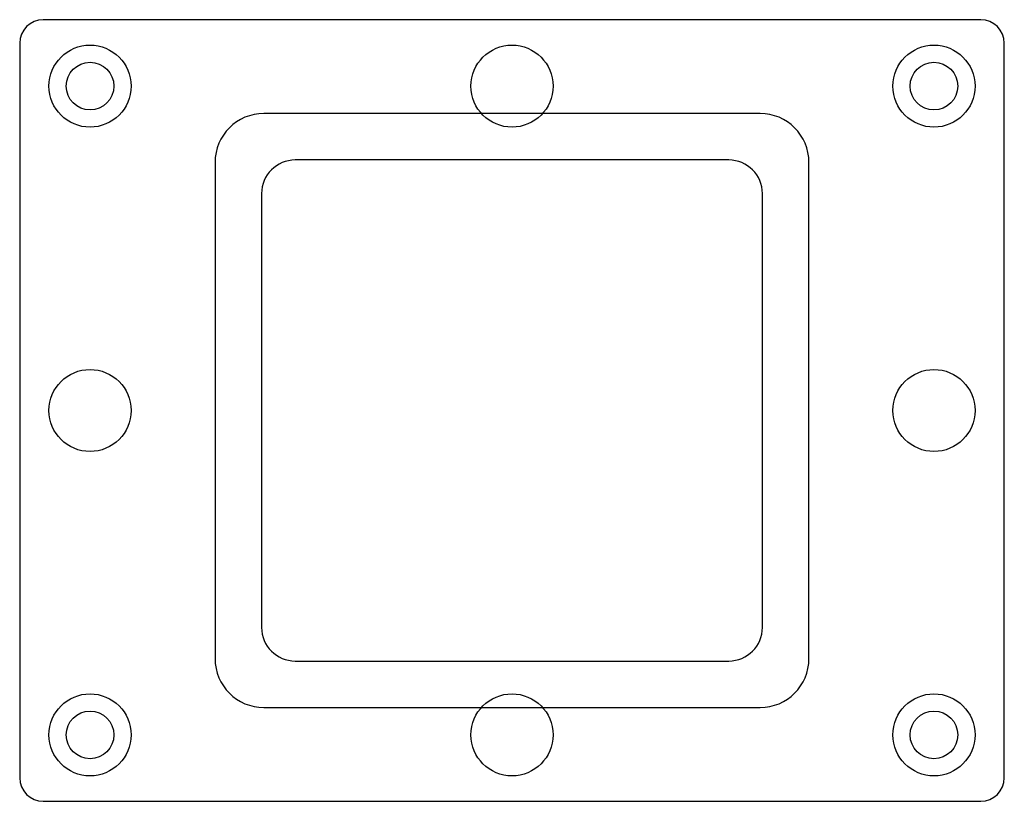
# Model space of a CAD drawing. Header units: millimetres. Extents: x -63 to 63, y -50 to 50.
import ezdxf

# ---------------------------------------------------------------- set-up
doc = ezdxf.new("R2010")
doc.units = ezdxf.units.MM

msp = doc.modelspace()

# ---------------------------------------------------------------- linework, layer by layer
at = {"layer": 'COUNTERBORE'}
for centre in [(-54, 41.5), (54, 41.5), (-54, -41.5), (54, -41.5)]:
    msp.add_circle(centre, 5.25, dxfattribs=at)
at = {"layer": 'HOLES'}
for centre, radius in [((0, 41.5), 5.25), ((-54, 41.5), 3.05), ((54, 41.5), 3.05), ((-54, 0), 5.25), ((54, 0), 5.25), ((0, -41.5), 5.25), ((-54, -41.5), 3.05), ((54, -41.5), 3.05)]:
    msp.add_circle(centre, radius, dxfattribs=at)
at = {"layer": 'OUTLINE'}
for p, q in [((60, 50), (-60, 50)), ((-63, 47), (-63, -47)), ((63, -47), (63, 47)), ((27.75, 32.05), (-27.75, 32.05)), ((-32.05, 27.75), (-32.05, -27.75)), ((32.05, -27.75), (32.05, 27.75)), ((-27.75, -32.05), (27.75, -32.05)), ((-60, -50), (60, -50))]:
    msp.add_line(p, q, dxfattribs=at)
for centre, radius, start, end in [((-60, 47), 3, 90, 180), ((60, 47), 3, 0, 90), ((-27.75, 27.75), 4.3, 90, 180), ((27.75, 27.75), 4.3, 0, 90), ((-27.75, -27.75), 4.3, 180, 270), ((27.75, -27.75), 4.3, 270, 360), ((-60, -47), 3, 180, 270), ((60, -47), 3, 270, 360)]:
    msp.add_arc(centre, radius, start, end, dxfattribs=at)
at = {"layer": 'POCKET'}
for p, q in [((31.75, 38), (-31.75, 38)), ((-38, 31.75), (-38, -31.75)), ((38, -31.75), (38, 31.75)), ((-31.75, -38), (31.75, -38))]:
    msp.add_line(p, q, dxfattribs=at)
for centre, start, end in [((-31.75, 31.75), 90, 180), ((31.75, 31.75), 0, 90), ((-31.75, -31.75), 180, 270), ((31.75, -31.75), 270, 360)]:
    msp.add_arc(centre, 6.25, start, end, dxfattribs=at)

doc.saveas('drawing.dxf')
